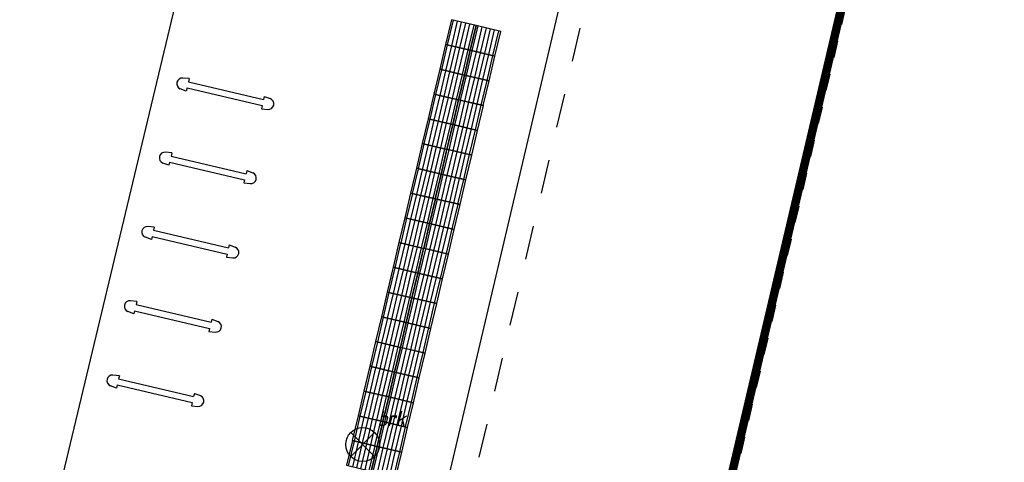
# Model space of a CAD drawing. Header units: metres. Extents: x 116958 to 118326, y 475500 to 477904.
# Tile 86 of 256: x 117494.47 to 117506.1, y 476348.72 to 476353.94. Entities that reach past the tile are written whole.
import ezdxf

# ---------------------------------------------------------------- set-up
doc = ezdxf.new("R2010")
doc.units = ezdxf.units.M
doc.header["$LTSCALE"] = 0.2
doc.linetypes.add('MATGRENS', pattern=[2, 1, -1])
doc.linetypes.add('VH-BUSHALTEBAND', pattern=[4, 2, -2])
doc.layers.get('0').update_dxf_attribs({"color": 6})
for name, color, linetype in [('B-WE-IE-MEUBILAIR-G', 252, 'Continuous'), ('B-WE-VH-VERHARDING_ASFALT-GV', 252, 'Continuous'), ('N-WE-IE-FIETSENSTANG-G', 2, 'Continuous'), ('N-WE-VH-KANTOPSLUITING_ACHTERKANTBAND-G', 251, 'Continuous'), ('N-WE-VH-KANTOPSLUITING_BUSHALTEBAND-G', 251, 'VH-BUSHALTEBAND'), ('N-WE-VH-KANTVERHARDING_TEGEL_GELEIDETEGEL', 1, 'Continuous'), ('N-WE-VH-MATERIAALGRENS-G', 251, 'MATGRENS'), ('N-WE-VW-MARKERING_LANGS_STREEP_GETROKKEN_010-G', 1, 'Continuous')]:
    doc.layers.add(name, color=color, linetype=linetype)
doc.styles.get("Standard").update_dxf_attribs({"font": 'isocp.shx'})

# ---------------------------------------------------------------- blocks, each defined once
blk = doc.blocks.new('blinden geleidetegel')
blk.add_lwpolyline([(0, 0), (-0.3, 0), (-0.3, -0.3), (0, -0.3)], close=True)
at = {"color": 41}
for points in [[(-0.275, -0.3), (-0.275, 0)], [(-0.225, -0.3), (-0.225, 0)], [(-0.175, -0.3), (-0.175, 0)], [(-0.125, -0.3), (-0.125, 0)], [(-0.075, -0.3), (-0.075, 0)], [(-0.025, -0.3), (-0.025, 0)]]:
    blk.add_lwpolyline(points, dxfattribs=at)
blk = doc.blocks.new('Brandkr')
for p, q in [((-141, 141), (141, -141)), ((-141, -141), (141, 141))]:
    blk.add_line(p, q)
blk.add_circle((0, 0), 200)
at = {"oblique": 15}
blk.add_text('brk', height=180, dxfattribs=at).set_placement((172, 218))
blk = doc.blocks.new('Koppelplaat_baz')
for p, q in [((-91, 22.5), (-106, 20.5)), ((-91, 22.5), (-91, 15)), ((-91, 15), (91, 15)), ((-91, 0), (-91, -7.5)), ((-91, 0), (91, 0)), ((91, 22.5), (106, 20.5)), ((91, 22.5), (91, 15)), ((91, 0), (91, -7.5)), ((-91, -7.5), (-106, -5.5)), ((91, -7.5), (106, -5.5))]:
    blk.add_line(p, q)
for centre, start, end in [((-104.3, 7.5), 97.5946, 262.4054), ((104.3, 7.5), 277.5946, 82.4054)]:
    blk.add_arc(centre, 13.1, start, end)

msp = doc.modelspace()

# ---------------------------------------------------------------- linework, layer by layer
at = {"layer": 'B-WE-VH-VERHARDING_ASFALT-GV', "flags": 128}
msp.add_lwpolyline([(117497.567, 476359.382), (117492.844, 476339.666)], dxfattribs=at)
at = {"layer": 'N-WE-VH-KANTOPSLUITING_ACHTERKANTBAND-G', "flags": 128}
msp.add_lwpolyline([(117502.734, 476379.748, -0.594384), (117503.243, 476379.883, -0.079692), (117505.884, 476376.01, -0.169286), (117505.953, 476375.355), (117504.196, 476367.898), (117503.867, 476366.948), (117497.778, 476341.091)], format="xyb", dxfattribs=at)
at = {"layer": 'N-WE-VH-KANTOPSLUITING_BUSHALTEBAND-G', "flags": 128}
msp.add_lwpolyline([(117504.388, 476367.853), (117497.839, 476340.049)], dxfattribs=at)
at = {"layer": 'N-WE-VH-MATERIAALGRENS-G'}
msp.add_line((117498.505, 476329.738), (117507.093, 476366.282), dxfattribs=at)
at = {"layer": 'N-WE-VW-MARKERING_LANGS_STREEP_GETROKKEN_010-G', "const_width": 0.1, "flags": 128}
msp.add_lwpolyline([(117498.456, 476329.75), (117507.044, 476366.293)], dxfattribs=at)

# ---------------------------------------------------------------- block references
at = {"layer": 'B-WE-IE-MEUBILAIR-G', "xscale": 0.001, "yscale": 0.001, "zscale": 0.001}
msp.add_blockref('Brandkr', (117498.522, 476348.925), dxfattribs=at)
at = {"layer": 'N-WE-IE-FIETSENSTANG-G', "xscale": 0.005000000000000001, "yscale": 0.005000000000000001, "zscale": 0.005000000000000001, "rotation": 346.7449295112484}
for p in [(117496.891, 476353.028), (117496.685, 476352.152), (117496.478, 476351.276), (117496.272, 476350.4), (117496.066, 476349.524)]:
    msp.add_blockref('Koppelplaat_baz', p, dxfattribs=at)
at = {"layer": 'N-WE-VH-KANTVERHARDING_TEGEL_GELEIDETEGEL', "rotation": 346.744929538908}
for p in [(117499.861, 476353.868), (117500.153, 476353.8), (117499.792, 476353.576), (117500.084, 476353.508), (117499.723, 476353.284), (117500.015, 476353.216), (117499.655, 476352.992), (117499.947, 476352.924), (117499.586, 476352.7), (117499.878, 476352.632), (117499.517, 476352.408), (117499.809, 476352.34), (117499.448, 476352.116), (117499.74, 476352.048), (117499.38, 476351.824), (117499.672, 476351.756), (117499.311, 476351.532), (117499.603, 476351.464), (117499.242, 476351.24), (117499.534, 476351.172), (117499.173, 476350.948), (117499.465, 476350.88), (117499.104, 476350.656), (117499.396, 476350.588), (117499.036, 476350.364), (117499.328, 476350.296), (117498.967, 476350.072), (117499.259, 476350.003), (117498.898, 476349.78), (117499.19, 476349.711), (117498.829, 476349.488), (117499.121, 476349.419), (117498.76, 476349.196), (117499.052, 476349.127), (117498.692, 476348.904), (117498.984, 476348.835)]:
    msp.add_blockref('blinden geleidetegel', p, dxfattribs=at)

doc.saveas('drawing.dxf')
